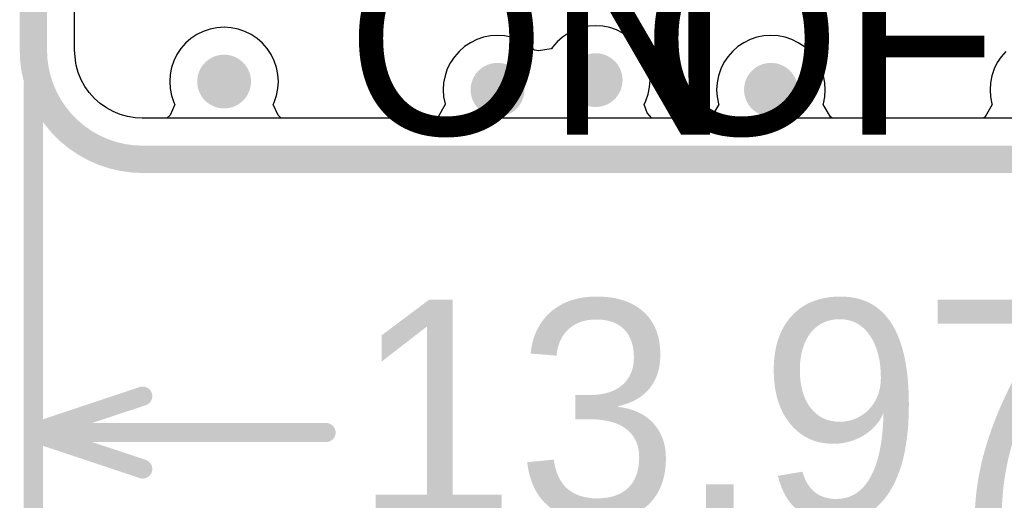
# Model space of a CAD drawing. Header units: millimetres. Extents: x 0 to 154, y -22 to 67.
# Tile 3 of 116: x -0.13 to 9.02, y -3.17 to 1.3. Entities that reach past the tile are written whole.
import ezdxf

# ---------------------------------------------------------------- set-up
doc = ezdxf.new("R2010")
doc.units = ezdxf.units.MM
for name, color, linetype in [('BottomLayer', 5, 'Continuous'), ('KeepOutLayer', 6, 'Continuous'), ('Mechanical1', 6, 'Continuous'), ('Mechanical3', 76, 'Continuous'), ('MidLayer1', 16, 'Continuous'), ('MidLayer2', 76, 'Continuous'), ('MultiLayer', 9, 'Continuous'), ('TopLayer', 1, 'Continuous'), ('TopOverlay', 2, 'Continuous'), ('ViaHoleLayer', 16, 'Continuous')]:
    doc.layers.add(name, color=color, linetype=linetype)

msp = doc.modelspace()

# ---------------------------------------------------------------- linework, layer by layer
at = {"layer": 'BottomLayer'}
for p, q in [((0.3822, 1.016), (0.3822, 17.2361)), ((0.3939, 0.8939), (0.3822, 1.016)), ((0.3822, 1.016), (0.3822, 1.016)), ((0.3822, 1.016), (0.3822, 1.016)), ((0.3972, 0.8748), (0.3939, 0.8939)), ((0.4169, 0.8064), (0.3972, 0.8748)), ((0.4441, 0.7406), (0.4169, 0.8064)), ((0.4786, 0.6783), (0.4441, 0.7406)), ((0.5198, 0.6202), (0.4786, 0.6783)), ((0.5672, 0.5672), (0.5198, 0.6202)), ((0.6203, 0.5197), (0.5672, 0.5672)), ((0.6783, 0.4786), (0.6203, 0.5197)), ((0.7406, 0.4441), (0.6783, 0.4786)), ((0.8064, 0.4169), (0.7406, 0.4441)), ((0.8748, 0.3972), (0.8064, 0.4169)), ((0.9449, 0.3853), (0.8748, 0.3972)), ((1.0092, 0.3816), (0.9449, 0.3853)), ((1.016, 0.3822), (1.0092, 0.3816)), ((13.499, 0.3822), (1.016, 0.3822))]:
    msp.add_line(p, q, dxfattribs=at)
at = {"layer": 'BottomLayer', "const_width": 0.25}
for points in [[(1.6467, 0.7232, 1), (1.8966, 0.7232, 1)], [(5.098, 0.7366, 1), (5.348, 0.7366, 1)], [(4.1867, 0.647, 1), (4.4366, 0.647, 1)], [(6.7267, 0.647, 1), (6.9766, 0.647, 1)]]:
    msp.add_lwpolyline(points, format="xyb", close=True, dxfattribs=at)
at = {"layer": 'KeepOutLayer', "const_width": 0.254}
for points in [[(0, 1.016), (0, 24.1197)], [(1.016, 0), (97.409, 0)]]:
    msp.add_lwpolyline(points, dxfattribs=at)
at = {"layer": 'KeepOutLayer', "const_width": 0.127}
for points in [[(-0.0635, 1.016, 1), (0.0635, 1.016, 1)], [(-0.0635, 1.016, 1), (0.0635, 1.016, 1)], [(0.9525, 0, 1), (1.0795, 0, 1)], [(0.9525, 0, 1), (1.0795, 0, 1)]]:
    msp.add_lwpolyline(points, format="xyb", close=True, dxfattribs=at)
at = {"layer": 'KeepOutLayer', "const_width": 0.254}
msp.add_lwpolyline([(1.016, 0, -0.414214), (0, 1.016)], format="xyb", dxfattribs=at)
at = {"layer": 'Mechanical1', "const_width": 0.254}
for points in [[(0, 1.016), (0, 24.1197)], [(1.016, 0), (82.099, 0)]]:
    msp.add_lwpolyline(points, dxfattribs=at)
at = {"layer": 'Mechanical1', "const_width": 0.127}
for points in [[(-0.0635, 1.016, 1), (0.0635, 1.016, 1)], [(-0.0635, 1.016, 1), (0.0635, 1.016, 1)], [(0.9525, 0, 1), (1.0795, 0, 1)], [(0.9525, 0, 1), (1.0795, 0, 1)]]:
    msp.add_lwpolyline(points, format="xyb", close=True, dxfattribs=at)
at = {"layer": 'Mechanical1', "const_width": 0.254}
msp.add_lwpolyline([(1.016, 0, -0.414214), (0, 1.016)], format="xyb", dxfattribs=at)
at = {"layer": 'Mechanical3', "const_width": 0.1778}
for points in [[(0, -10.3378), (0, 0.7112)], [(0, -17.9578), (0, 0.7112)], [(0, -20.4978), (0, 0.7112)], [(0, -2.7178), (0, 0.7112)], [(0, -5.2578), (0, 0.7112)], [(0, -7.7978), (0, 0.7112)], [(0, -12.8778), (0, 0.7112)], [(0, -15.4178), (0, 0.7112)], [(0, -2.54), (1.016, -2.2013)], [(0, -2.54), (1.016, -2.8787)], [(0, -2.54), (2.7187, -2.54)]]:
    msp.add_lwpolyline(points, dxfattribs=at)
at = {"layer": 'Mechanical3', "const_width": 0.0889}
for points in [[(-0.0445, 0.7112, 1), (0.0445, 0.7112, 1)], [(-0.0445, 0.7112, 1), (0.0445, 0.7112, 1)], [(-0.0445, 0.7112, 1), (0.0445, 0.7112, 1)], [(-0.0445, 0.7112, 1), (0.0445, 0.7112, 1)], [(-0.0445, 0.7112, 1), (0.0445, 0.7112, 1)], [(-0.0445, 0.7112, 1), (0.0445, 0.7112, 1)], [(-0.0445, 0.7112, 1), (0.0445, 0.7112, 1)], [(-0.0445, 0.7112, 1), (0.0445, 0.7112, 1)], [(0.9715, -2.2013, 1), (1.0604, -2.2013, 1)], [(-0.0445, -2.54, 1), (0.0445, -2.54, 1)], [(-0.0445, -2.54, 1), (0.0445, -2.54, 1)], [(-0.0445, -2.54, 1), (0.0445, -2.54, 1)], [(2.6743, -2.54, 1), (2.7632, -2.54, 1)], [(-0.0445, -2.7178, 1), (0.0445, -2.7178, 1)], [(0.9715, -2.8787, 1), (1.0604, -2.8787, 1)]]:
    msp.add_lwpolyline(points, format="xyb", close=True, dxfattribs=at)
at = {"layer": 'MidLayer1'}
for p, q in [((0.3822, 1.016), (0.3822, 17.2361)), ((0.3939, 0.8939), (0.3822, 1.016)), ((0.3822, 1.016), (0.3822, 1.016)), ((0.3822, 1.016), (0.3822, 1.016)), ((0.3972, 0.8748), (0.3939, 0.8939)), ((0.4169, 0.8064), (0.3972, 0.8748)), ((0.4441, 0.7406), (0.4169, 0.8064)), ((0.4786, 0.6783), (0.4441, 0.7406)), ((0.5198, 0.6202), (0.4786, 0.6783)), ((0.5672, 0.5672), (0.5198, 0.6202)), ((0.6203, 0.5197), (0.5672, 0.5672)), ((0.6783, 0.4786), (0.6203, 0.5197)), ((0.7406, 0.4441), (0.6783, 0.4786)), ((0.8064, 0.4169), (0.7406, 0.4441)), ((0.8748, 0.3972), (0.8064, 0.4169)), ((0.9449, 0.3853), (0.8748, 0.3972)), ((1.0092, 0.3816), (0.9449, 0.3853)), ((1.016, 0.3822), (1.0092, 0.3816)), ((13.499, 0.3822), (1.016, 0.3822))]:
    msp.add_line(p, q, dxfattribs=at)
at = {"layer": 'MidLayer1', "const_width": 0.25}
for points in [[(1.6467, 0.7232, 1), (1.8966, 0.7232, 1)], [(5.098, 0.7366, 1), (5.348, 0.7366, 1)], [(4.1867, 0.647, 1), (4.4366, 0.647, 1)], [(6.7267, 0.647, 1), (6.9766, 0.647, 1)]]:
    msp.add_lwpolyline(points, format="xyb", close=True, dxfattribs=at)
at = {"layer": 'MidLayer2'}
for p, q in [((0.3822, 1.016), (0.3822, 1.4675)), ((1.5784, 1.1898), (1.5191, 1.1606)), ((1.6409, 1.2111), (1.5784, 1.1898)), ((1.7057, 1.2239), (1.6409, 1.2111)), ((1.7716, 1.2283), (1.7057, 1.2239)), ((1.8376, 1.2239), (1.7716, 1.2283)), ((1.9024, 1.2111), (1.8376, 1.2239)), ((1.9649, 1.1898), (1.9024, 1.2111)), ((2.0242, 1.1606), (1.9649, 1.1898)), ((5.0297, 1.2032), (4.9705, 1.174)), ((5.0923, 1.2245), (5.0297, 1.2032)), ((5.1571, 1.2374), (5.0923, 1.2245)), ((5.223, 1.2417), (5.1571, 1.2374)), ((5.2889, 1.2374), (5.223, 1.2417)), ((5.3537, 1.2245), (5.2889, 1.2374)), ((5.4163, 1.2032), (5.3537, 1.2245)), ((5.4755, 1.174), (5.4163, 1.2032)), ((1.4642, 1.1239), (1.4145, 1.0803)), ((1.5191, 1.1606), (1.4642, 1.1239)), ((2.0791, 1.1239), (2.0242, 1.1606)), ((2.1288, 1.0803), (2.0791, 1.1239)), ((4.1184, 1.1136), (4.0591, 1.0844)), ((4.1809, 1.1349), (4.1184, 1.1136)), ((4.2457, 1.1477), (4.1809, 1.1349)), ((4.3117, 1.1521), (4.2457, 1.1477)), ((4.3776, 1.1477), (4.3117, 1.1521)), ((4.4424, 1.1349), (4.3776, 1.1477)), ((4.5049, 1.1136), (4.4424, 1.1349)), ((4.5642, 1.0844), (4.5049, 1.1136)), ((4.9155, 1.1373), (4.8659, 1.0937)), ((4.9705, 1.174), (4.9155, 1.1373)), ((5.5305, 1.1373), (5.4755, 1.174)), ((5.5801, 1.0937), (5.5305, 1.1373)), ((6.6584, 1.1136), (6.5991, 1.0844)), ((6.7209, 1.1349), (6.6584, 1.1136)), ((6.7857, 1.1477), (6.7209, 1.1349)), ((6.8516, 1.1521), (6.7857, 1.1477)), ((6.9176, 1.1477), (6.8516, 1.1521)), ((6.9824, 1.1349), (6.9176, 1.1477)), ((7.0449, 1.1136), (6.9824, 1.1349)), ((7.1042, 1.0844), (7.0449, 1.1136)), ((0.3939, 0.8939), (0.3822, 1.016)), ((0.3822, 1.016), (0.3822, 1.016)), ((0.3822, 1.016), (0.3822, 1.016)), ((1.3709, 1.0307), (1.3342, 0.9757)), ((1.4145, 1.0803), (1.3709, 1.0307)), ((2.1724, 1.0307), (2.1288, 1.0803)), ((2.2091, 0.9757), (2.1724, 1.0307)), ((4.0042, 1.0477), (3.9545, 1.0041)), ((4.0591, 1.0844), (4.0042, 1.0477)), ((4.6191, 1.0477), (4.5642, 1.0844)), ((4.6566, 1.0148), (4.6191, 1.0477)), ((4.6918, 1.0078), (4.6566, 1.0148)), ((4.8104, 1.0276), (4.6918, 1.0078)), ((4.8122, 1.0289), (4.8104, 1.0276)), ((4.8223, 1.0441), (4.8122, 1.0289)), ((4.8659, 1.0937), (4.8223, 1.0441)), ((5.6237, 1.0441), (5.5801, 1.0937)), ((5.6604, 0.9891), (5.6237, 1.0441)), ((6.5442, 1.0477), (6.4945, 1.0041)), ((6.5991, 1.0844), (6.5442, 1.0477)), ((7.1591, 1.0477), (7.1042, 1.0844)), ((7.2088, 1.0041), (7.1591, 1.0477)), ((1.305, 0.9165), (1.2838, 0.8539)), ((1.3342, 0.9757), (1.305, 0.9165)), ((2.2383, 0.9165), (2.2091, 0.9757)), ((2.2595, 0.8539), (2.2383, 0.9165)), ((3.9109, 0.9545), (3.8742, 0.8995)), ((3.9545, 1.0041), (3.9109, 0.9545)), ((5.6896, 0.9299), (5.6604, 0.9891)), ((5.7109, 0.8673), (5.6896, 0.9299)), ((6.4509, 0.9545), (6.4142, 0.8995)), ((6.4945, 1.0041), (6.4509, 0.9545)), ((7.2524, 0.9545), (7.2088, 1.0041)), ((7.2891, 0.8995), (7.2524, 0.9545)), ((8.9909, 0.9545), (8.9542, 0.8995)), ((9.0345, 1.0041), (8.9909, 0.9545)), ((0.3972, 0.8748), (0.3939, 0.8939)), ((0.4169, 0.8064), (0.3972, 0.8748)), ((1.2838, 0.8539), (1.2709, 0.7891)), ((2.2724, 0.7891), (2.2595, 0.8539)), ((3.845, 0.8403), (3.8238, 0.7777)), ((3.8742, 0.8995), (3.845, 0.8403)), ((5.7238, 0.8025), (5.7109, 0.8673)), ((6.385, 0.8403), (6.3638, 0.7777)), ((6.4142, 0.8995), (6.385, 0.8403)), ((7.3183, 0.8403), (7.2891, 0.8995)), ((7.3395, 0.7777), (7.3183, 0.8403)), ((8.925, 0.8403), (8.9038, 0.7777)), ((8.9542, 0.8995), (8.925, 0.8403)), ((0.4441, 0.7406), (0.4169, 0.8064)), ((0.4786, 0.6783), (0.4441, 0.7406)), ((1.2709, 0.7891), (1.2666, 0.7232)), ((2.2767, 0.7232), (2.2724, 0.7891)), ((3.8238, 0.7777), (3.8109, 0.7129)), ((5.7281, 0.7366), (5.7238, 0.8025)), ((5.7238, 0.6707), (5.7281, 0.7366)), ((6.3638, 0.7777), (6.3509, 0.7129)), ((7.3524, 0.7129), (7.3395, 0.7777)), ((8.9038, 0.7777), (8.8909, 0.7129)), ((0.5198, 0.6202), (0.4786, 0.6783)), ((1.2666, 0.7232), (1.2709, 0.6573)), ((1.2709, 0.6573), (1.2838, 0.5925)), ((2.2595, 0.5925), (2.2724, 0.6573)), ((2.2724, 0.6573), (2.2767, 0.7232)), ((3.8109, 0.7129), (3.8066, 0.647)), ((3.8066, 0.647), (3.8109, 0.5811)), ((5.7109, 0.6059), (5.7238, 0.6707)), ((6.3509, 0.7129), (6.3466, 0.647)), ((6.3466, 0.647), (6.3509, 0.5811)), ((7.3567, 0.647), (7.3524, 0.7129)), ((7.3524, 0.5811), (7.3567, 0.647)), ((8.8909, 0.7129), (8.8866, 0.647)), ((8.8866, 0.647), (8.8909, 0.5811)), ((0.5672, 0.5672), (0.5198, 0.6202)), ((0.6203, 0.5197), (0.5672, 0.5672)), ((1.2838, 0.5925), (1.305, 0.5299)), ((2.2383, 0.5299), (2.2595, 0.5925)), ((3.8109, 0.5811), (3.8238, 0.5163)), ((5.6896, 0.5433), (5.7109, 0.6059)), ((6.3509, 0.5811), (6.3638, 0.5163)), ((7.3395, 0.5163), (7.3524, 0.5811)), ((8.8909, 0.5811), (8.9038, 0.5163)), ((0.6783, 0.4786), (0.6203, 0.5197)), ((0.7406, 0.4441), (0.6783, 0.4786)), ((1.3152, 0.5092), (1.2698, 0.4097)), ((1.305, 0.5299), (1.3152, 0.5092)), ((2.2281, 0.5092), (2.2383, 0.5299)), ((2.2735, 0.4097), (2.2281, 0.5092)), ((3.8262, 0.5092), (3.7601, 0.3966)), ((3.8238, 0.5163), (3.8262, 0.5092)), ((5.6728, 0.5092), (5.6896, 0.5433)), ((5.7021, 0.4339), (5.6728, 0.5092)), ((6.3662, 0.5092), (6.3001, 0.3966)), ((6.3638, 0.5163), (6.3662, 0.5092)), ((7.3371, 0.5092), (7.3395, 0.5163)), ((7.4032, 0.3966), (7.3371, 0.5092)), ((8.9062, 0.5092), (8.8401, 0.3966)), ((8.9038, 0.5163), (8.9062, 0.5092)), ((0.8064, 0.4169), (0.7406, 0.4441)), ((0.8748, 0.3972), (0.8064, 0.4169)), ((0.9449, 0.3853), (0.8748, 0.3972)), ((1.0092, 0.3816), (0.9449, 0.3853)), ((1.016, 0.3822), (1.0092, 0.3816)), ((1.2406, 0.3822), (1.016, 0.3822)), ((1.2698, 0.4097), (1.2406, 0.3822)), ((2.3027, 0.3822), (2.2735, 0.4097)), ((3.7387, 0.3822), (2.3027, 0.3822)), ((3.7601, 0.3966), (3.7387, 0.3822)), ((5.7451, 0.3822), (5.7021, 0.4339)), ((6.2787, 0.3822), (5.7451, 0.3822)), ((6.3001, 0.3966), (6.2787, 0.3822)), ((7.4246, 0.3822), (7.4032, 0.3966)), ((8.8187, 0.3822), (7.4246, 0.3822)), ((8.8401, 0.3966), (8.8187, 0.3822))]:
    msp.add_line(p, q, dxfattribs=at)
at = {"layer": 'MidLayer2', "const_width": 0.25}
for points in [[(1.6467, 0.7232, 1), (1.8966, 0.7232, 1)], [(5.098, 0.7366, 1), (5.348, 0.7366, 1)], [(4.1867, 0.647, 1), (4.4366, 0.647, 1)], [(6.7267, 0.647, 1), (6.9766, 0.647, 1)]]:
    msp.add_lwpolyline(points, format="xyb", close=True, dxfattribs=at)
at = {"layer": 'MultiLayer', "const_width": 0.25}
for points in [[(1.6467, 0.7232, 1), (1.8966, 0.7232, 1)], [(5.098, 0.7366, 1), (5.348, 0.7366, 1)], [(4.1867, 0.647, 1), (4.4366, 0.647, 1)], [(6.7267, 0.647, 1), (6.9766, 0.647, 1)]]:
    msp.add_lwpolyline(points, format="xyb", close=True, dxfattribs=at)
at = {"layer": 'TopLayer'}
for p, q in [((0.3822, 1.016), (0.3822, 9.8222)), ((0.3939, 0.8939), (0.3822, 1.016)), ((0.3822, 1.016), (0.3822, 1.016)), ((0.3822, 1.016), (0.3822, 1.016)), ((0.3972, 0.8748), (0.3939, 0.8939)), ((0.4169, 0.8064), (0.3972, 0.8748)), ((0.4441, 0.7406), (0.4169, 0.8064)), ((0.4786, 0.6783), (0.4441, 0.7406)), ((0.5198, 0.6202), (0.4786, 0.6783)), ((0.5672, 0.5672), (0.5198, 0.6202)), ((0.6203, 0.5197), (0.5672, 0.5672)), ((0.6783, 0.4786), (0.6203, 0.5197)), ((0.7406, 0.4441), (0.6783, 0.4786)), ((0.8064, 0.4169), (0.7406, 0.4441)), ((0.8748, 0.3972), (0.8064, 0.4169)), ((0.9449, 0.3853), (0.8748, 0.3972)), ((1.0092, 0.3816), (0.9449, 0.3853)), ((1.016, 0.3822), (1.0092, 0.3816)), ((13.499, 0.3822), (1.016, 0.3822))]:
    msp.add_line(p, q, dxfattribs=at)
at = {"layer": 'TopLayer', "const_width": 0.25}
for points in [[(1.6467, 0.7232, 1), (1.8966, 0.7232, 1)], [(5.098, 0.7366, 1), (5.348, 0.7366, 1)], [(4.1867, 0.647, 1), (4.4366, 0.647, 1)], [(6.7267, 0.647, 1), (6.9766, 0.647, 1)]]:
    msp.add_lwpolyline(points, format="xyb", close=True, dxfattribs=at)
at = {"layer": 'ViaHoleLayer', "const_width": 0.125}
for points in [[(1.7092, 0.7232, 1), (1.8341, 0.7232, 1)], [(5.1605, 0.7366, 1), (5.2855, 0.7366, 1)], [(4.2492, 0.647, 1), (4.3741, 0.647, 1)], [(6.7892, 0.647, 1), (6.9141, 0.647, 1)]]:
    msp.add_lwpolyline(points, format="xyb", close=True, dxfattribs=at)

# ---------------------------------------------------------------- texts
at = {"layer": 'Mechanical3'}
msp.add_text('13,97mm', height=2.032, dxfattribs=at).set_placement((2.9727, -3.3379))
at = {"layer": 'TopOverlay'}
for s, p in [('ON', (2.9114, 0.2286)), ('OFF', (5.6546, 0.2286))]:
    msp.add_text(s, height=1.778, dxfattribs=at).set_placement(p)

doc.saveas('drawing.dxf')
